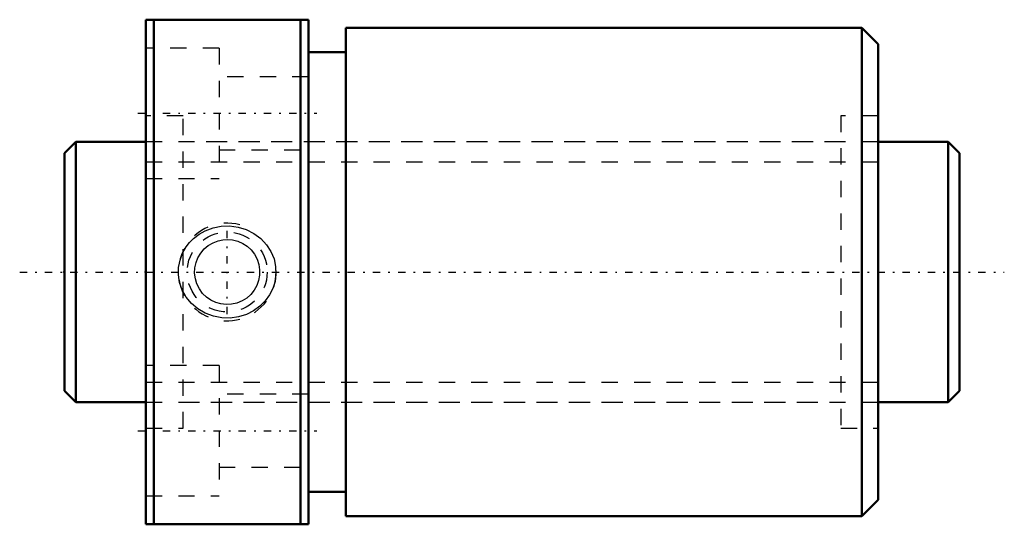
# Model space of a CAD drawing. Header units: millimetres. Extents: x -2.8 to 57.8, y -15.5 to 15.5.
import ezdxf

# ---------------------------------------------------------------- set-up
doc = ezdxf.new("R2010")
doc.units = ezdxf.units.MM
doc.linetypes.add('Center', pattern=[1.5, 0.45, -0.5, 0.05, -0.5])
doc.linetypes.add('Dashed', pattern=[2, 1, -1])
for name, color, linetype, lineweight in [('2d ConnectionPoints', 7, 'Continuous', 50), ('AM_0', 7, 'Continuous', 50), ('AM_5', 3, 'Continuous', 25), ('AM_7', 7, 'Center', 25), ('AM_9', 6, 'Dashed', 25)]:
    doc.layers.add(name, color=color, linetype=linetype, lineweight=lineweight)

# ---------------------------------------------------------------- blocks, each defined once
blk = doc.blocks.new('1_DK_1605_3RR0Nut_0_in_DK1605_3RRG1_55LC0_000_4')
at = {"layer": 'AM_0'}
for p, q in [((5, 15.5), (15, 15.5)), ((5, -15.5), (5, 15.5)), ((5.5, 15.5), (5.5, -15.5)), ((14.5, -15.5), (14.5, 15.5)), ((15, -15.5), (15, 15.5)), ((17.3, 15), (17.3, -15)), ((49, 15), (17.3, 15)), ((49, 15), (49, -15)), ((50, 14), (49, 15)), ((50, 14), (50, -14)), ((17.3, 13.5), (15, 13.5)), ((15, -13.5), (17.3, -13.5)), ((49, -15), (50, -14)), ((17.3, -15), (49, -15)), ((15, -15.5), (5, -15.5))]:
    blk.add_line(p, q, dxfattribs=at)
at = {"layer": 'AM_5', "linetype": 'Dashed'}
blk.add_arc((10, 0), 3, 75, 15, dxfattribs=at)
at = {"layer": 'AM_7'}
for p, q in [((4.5, 9.75), (15.5, 9.75)), ((10, -2.581), (10, 2.581)), ((4.5, -9.75), (15.5, -9.75))]:
    blk.add_line(p, q, dxfattribs=at)
at = {"layer": 'AM_9'}
for p, q in [((9.5, 13.75), (5, 13.75)), ((9.5, 13.75), (9.5, 5.75)), ((15, 12), (9.5, 12)), ((7.3, 9.6), (5, 9.6)), ((7.3, -9.6), (7.3, 9.6)), ((47.7, 9.6), (47.7, -9.6)), ((50, 9.6), (47.7, 9.6)), ((47.7, 8), (7.3, 8)), ((9.5, 7.5), (15, 7.5)), ((5, 5.75), (9.5, 5.75)), ((9.5, -5.75), (5, -5.75)), ((9.5, -5.75), (9.5, -13.75)), ((15, -7.5), (9.5, -7.5)), ((7.3, -8), (47.7, -8)), ((5, -9.6), (7.3, -9.6)), ((47.7, -9.6), (50, -9.6)), ((9.5, -12), (15, -12)), ((5, -13.75), (9.5, -13.75))]:
    blk.add_line(p, q, dxfattribs=at)
for points in [[(7.936, 2.057), (8.278, 2.32), (8.653, 2.533), (9.128, 2.712), (9.625, 2.813), (10.149, 2.832), (10.669, 2.764), (11.175, 2.608), (11.646, 2.369), (12.063, 2.057), (12.418, 1.677), (12.687, 1.259), (12.878, 0.799), (12.978, 0.341), (12.997, -0.127), (12.938, -0.574), (12.805, -1.004), (12.603, -1.407), (12.339, -1.774), (12.006, -2.107), (11.624, -2.383), (11.18, -2.606), (10.704, -2.756), (10.19, -2.829), (9.67, -2.818), (9.151, -2.719), (8.656, -2.534), (8.203, -2.269), (7.803, -1.929), (7.481, -1.538), (7.234, -1.097), (7.079, -0.644), (7.006, -0.172), (7.015, 0.282), (7.101, 0.728), (7.258, 1.148), (7.48, 1.538), (7.693, 1.811), (7.936, 2.057)], [(10, 2), (10.33, 1.972), (10.65, 1.891), (10.952, 1.759), (11.227, 1.579), (11.473, 1.353), (11.678, 1.088), (11.838, 0.788), (11.945, 0.464), (11.995, 0.133), (11.99, -0.202), (11.93, -0.524), (11.819, -0.831), (11.658, -1.118), (11.453, -1.374), (11.202, -1.598), (10.916, -1.778), (10.602, -1.907), (10.27, -1.982), (9.938, -1.999), (9.608, -1.961), (9.295, -1.871), (9.001, -1.733), (8.729, -1.544), (8.492, -1.314), (8.292, -1.04), (8.14, -0.736), (8.043, -0.412), (8.001, -0.076), (8.016, 0.254), (8.085, 0.576), (8.204, 0.88), (8.371, 1.16), (8.586, 1.415), (8.841, 1.63), (9.134, 1.802), (9.452, 1.924), (9.723, 1.981), (10, 2)]]:
    blk.add_lwpolyline(points, dxfattribs=at)
blk.add_circle((10, 0), 2.458, dxfattribs=at)
blk = doc.blocks.new('2_DK_1605_3RR05500_Shaft_0_in_DK1605_3RRG1_55LC0_000_4')
at = {"layer": 'AM_0'}
for p, q in [((0.7, 8), (0, 7.3)), ((5, 8), (0.7, 8)), ((0.7, 8), (0.7, -8)), ((54.3, 8), (50, 8)), ((55, 7.3), (54.3, 8)), ((54.3, 8), (54.3, -8)), ((0, 7.3), (0, -7.3)), ((55, 7.3), (55, -7.3)), ((0, -7.3), (0.7, -8)), ((54.3, -8), (55, -7.3)), ((0.7, -8), (5, -8)), ((50, -8), (54.3, -8))]:
    blk.add_line(p, q, dxfattribs=at)
at = {"layer": 'AM_5', "linetype": 'Dashed'}
for p, q in [((5, 6.773), (50, 6.773)), ((5, -6.773), (50, -6.773))]:
    blk.add_line(p, q, dxfattribs=at)
at = {"layer": 'AM_7'}
blk.add_line((-2.75, 0), (57.75, 0), dxfattribs=at)
at = {"layer": 'AM_9'}
for p, q in [((50, 8), (5, 8)), ((5, -8), (50, -8))]:
    blk.add_line(p, q, dxfattribs=at)

msp = doc.modelspace()

# ---------------------------------------------------------------- linework, layer by layer
at = {"layer": '2d ConnectionPoints'}
for p in [(0, 0), (5, 0)]:
    msp.add_point(p, dxfattribs=at)

# ---------------------------------------------------------------- block references
for name in ['1_DK_1605_3RR0Nut_0_in_DK1605_3RRG1_55LC0_000_4', '2_DK_1605_3RR05500_Shaft_0_in_DK1605_3RRG1_55LC0_000_4']:
    msp.add_blockref(name, (0, 0))

doc.saveas('drawing.dxf')
